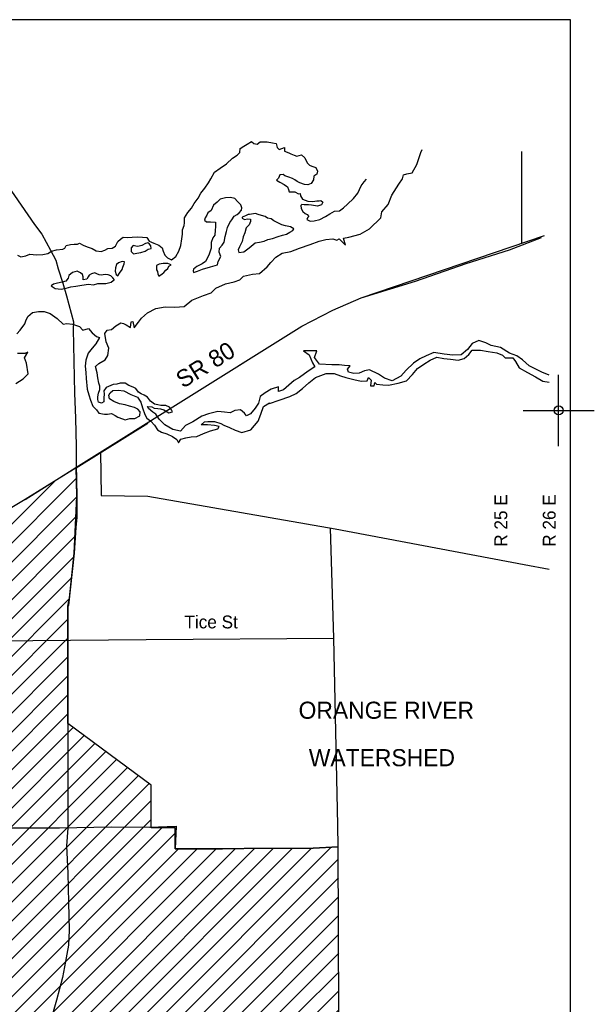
# Model space of a CAD drawing. Extents: x 206031 to 253844, y 803235 to 867644.
# Tile 3 of 3: x 237469 to 253589, y 840016 to 867644. Entities that reach past the tile are written whole.
import ezdxf
from ezdxf.enums import TextEntityAlignment as Align

# ---------------------------------------------------------------- set-up
doc = ezdxf.new("R2010")
doc.units = 0
doc.header["$LTSCALE"] = 800
doc.header["$PDMODE"] = 34
doc.header["$PDSIZE"] = 250
doc.layers.get('0').update_dxf_attribs({"linetype": 'CONTINUOUS'})
for name, color, linetype in [('BORDER', 1, 'CONTINUOUS'), ('MAJROADS', 9, 'CONTINUOUS'), ('TEXT', 7, 'CONTINUOUS'), ('WATER', 4, 'CONTINUOUS'), ('WSFILL', 13, 'CONTINUOUS'), ('WSHEDS', 3, 'CONTINUOUS')]:
    doc.layers.add(name, color=color, linetype=linetype)

# ---------------------------------------------------------------- blocks, each defined once
blk = doc.blocks.new('TICK')
at = {"color": 0}
for points in [[(500, 0), (500, 1000)], [(0, 500), (1000, 500)]]:
    blk.add_lwpolyline(points, dxfattribs=at)
blk.add_point((500, 500), dxfattribs=at)
blk = doc.blocks.new('*X')
at = {"color": 0}
for p, q in [((224701.826411, 840945.386215), (238450.914611, 854694.474415)), ((225232.156497, 840945.386215), (239062.171478, 854775.401196)), ((225762.486583, 840945.386215), (239071.382084, 854254.281717)), ((224171.496325, 840945.386215), (237092.281576, 853866.171466)), ((226292.816669, 840945.386215), (239043.862816, 853696.432363)), ((219553.114685, 836857.334661), (235775.309511, 853079.529487)), ((226823.146755, 840945.386215), (239016.343548, 853138.583009)), ((227353.476841, 840945.386215), (238983.407401, 852575.316775)), ((219022.784599, 836857.334661), (234419.921414, 852254.471475)), ((227883.806926, 840945.386215), (238922.745269, 851984.324558)), ((218492.454513, 836857.334661), (233052.054796, 851416.934944)), ((228414.137012, 840945.386215), (238858.591662, 851389.840865)), ((228944.467098, 840945.386215), (238817.626658, 850818.545775)), ((217962.124427, 836857.334661), (231674.073394, 850569.283627)), ((229474.797184, 840945.386215), (238817.147042, 850287.736073)), ((217067.798073, 836493.338393), (230289.67541, 849715.215729)), ((230005.12727, 840945.386215), (238821.408131, 849761.667077)), ((230535.457356, 840945.386215), (238820.838199, 849230.767058)), ((217053.309014, 837009.17942), (228900.905598, 848856.776003)), ((231065.787442, 840945.386215), (238820.268266, 848699.867039)), ((216571.13417, 837057.334661), (227512.135786, 847998.336277)), ((231596.117528, 840945.386215), (238819.698333, 848168.967021)), ((232126.447614, 840945.386215), (238968.308181, 847787.246782)), ((232656.777699, 840945.386215), (239273.378335, 847561.986851)), ((218739.823308, 839756.353885), (226123.365973, 847139.89655)), ((233187.107785, 840945.386215), (239578.44849, 847336.726919)), ((233670.608581, 840898.556925), (239883.518644, 847111.466988)), ((233670.608581, 840368.226839), (240188.588798, 846886.207056)), ((233670.608581, 839837.896753), (240493.658953, 846660.947125)), ((218741.345898, 840288.206561), (224737.434313, 846284.294976)), ((231065.434098, 836702.392184), (240798.729107, 846435.687194)), ((231595.764184, 836702.392184), (241103.799262, 846210.427262)), ((232032.133215, 836608.43113), (241159.516621, 845735.814535)), ((218742.868487, 840820.059236), (223355.445057, 845432.635806)), ((232032.133215, 836078.101044), (241159.516621, 845205.484449)), ((234709.542955, 838225.180698), (241453.648529, 844969.286271)), ((235108.344556, 838093.652213), (241830.390748, 844815.698405)), ((218744.391077, 841351.911912), (221835.315439, 844442.836274)), ((235507.146157, 837962.123728), (241928.686834, 844383.664405)), ((235905.947758, 837830.595243), (242460.849124, 844385.496609)), ((236303.100811, 837697.41821), (242993.011415, 844387.328814)), ((236698.767414, 837562.754727), (243525.173705, 844389.161018)), ((237094.434016, 837428.091244), (244057.335996, 844390.993223)), ((237490.100619, 837293.42776), (244589.498286, 844392.825428)), ((237879.205477, 837152.202532), (245121.660577, 844394.657632)), ((238262.890494, 837005.557464), (245653.822867, 844396.489837)), ((238646.575512, 836858.912396), (246210.847868, 844423.184752)), ((239030.26053, 836712.267328), (246407.437234, 844089.444032)), ((218745.913666, 841883.764587), (220498.998111, 843636.849032)), ((239416.014151, 836567.690863), (246409.628485, 843561.305197)), ((239801.957573, 836423.304199), (246411.819735, 843033.166361)), ((218747.436256, 842415.617262), (219157.095342, 842825.276349)), ((240187.900994, 836278.917534), (246414.010985, 842505.027525)), ((244188.698035, 839749.384489), (246416.202236, 841976.88869)), ((244722.659346, 839753.015714), (246418.393486, 841448.749854)), ((220081.209907, 836855.099797), (224091.82952, 840865.71941)), ((245256.620657, 839756.646939), (246420.584736, 840920.611019)), ((220160.186629, 836403.746433), (224091.82952, 840335.389324)), ((245790.581968, 839760.278165), (246422.775987, 840392.472183)), ((220160.186629, 835873.416347), (224091.82952, 839805.059238)), ((220196.959952, 835379.859585), (224584.052259, 839766.951891)), ((220678.134571, 835330.704118), (225112.066622, 839764.636168)), ((220710.186629, 834832.42609), (225640.080985, 839762.320445)), ((220965.425286, 834557.334661), (226168.095347, 839760.004722)), ((221495.755372, 834557.334661), (226696.10971, 839757.688999)), ((221715.295505, 834246.544708), (227224.124073, 839755.373276)), ((221723.872272, 833724.791389), (227752.138436, 839753.057553)), ((221732.449039, 833203.03807), (228280.152799, 839750.74183)), ((225762.133239, 836702.392184), (228808.167161, 839748.426107)), ((226292.463325, 836702.392184), (229336.181524, 839746.110383)), ((226822.793411, 836702.392184), (229864.195887, 839743.79466)), ((227353.123497, 836702.392184), (230392.21025, 839741.478937)), ((227883.453583, 836702.392184), (230920.224613, 839739.163214)), ((228413.783669, 836702.392184), (231448.238975, 839736.847491)), ((228944.113755, 836702.392184), (231976.253338, 839734.531768)), ((229474.443841, 836702.392184), (232504.267701, 839732.216045)), ((230004.773926, 836702.392184), (233032.282064, 839729.900322)), ((230535.104012, 836702.392184), (233560.296426, 839727.584599)), ((246324.543279, 839763.90939), (246424.967237, 839864.333348)), ((240573.844415, 836134.53087), (243770.888178, 839331.574632)), ((215467.798073, 837544.988822), (216816.109104, 838893.299852)), ((215521.721709, 837068.582372), (217346.439189, 838893.299852)), ((215561.806637, 838169.327471), (216285.779018, 838893.299852)), ((216040.804084, 837057.334661), (217876.769275, 838893.299852)), ((240959.877732, 835990.234101), (243770.888178, 838801.244547)), ((241346.480686, 835846.506968), (243770.888178, 838270.914461)), ((232032.133215, 835547.770958), (234671.615564, 838187.253307)), ((241733.083639, 835702.779836), (243770.888178, 837740.584375)), ((230119.070219, 833104.377876), (234680.60421, 837665.911867)), ((230658.263761, 833113.241332), (234689.592855, 837144.570426)), ((242119.686593, 835559.052704), (243770.888178, 837210.254289)), ((222031.167099, 832971.426044), (225729.243879, 836669.502825)), ((230826.158981, 832750.806466), (234698.581501, 836623.228986)), ((242506.289546, 835415.325571), (243770.888178, 836679.924203)), ((217162.276957, 836057.487191), (217567.798073, 836463.008307)), ((222570.36064, 832980.2895), (225711.565189, 836121.494049)), ((230829.243686, 832223.561085), (234707.570146, 836101.887546)), ((242892.8925, 835271.598439), (243770.888178, 836149.594117)), ((223109.554182, 832989.152955), (225693.886499, 835573.485273)), ((231143.911761, 832007.899074), (234716.558792, 835580.546105)), ((243270.461626, 835118.837479), (243770.888178, 835619.264031)), ((223648.747723, 832998.016411), (226050.818398, 835400.087086)), ((224187.941264, 833006.879866), (226581.148484, 835400.087086)), ((224727.134806, 833015.743322), (227111.47857, 835400.087086)), ((225266.328347, 833024.606777), (227641.808656, 835400.087086)), ((225805.521889, 833033.470232), (228172.138742, 835400.087086)), ((226344.71543, 833042.333688), (228702.468828, 835400.087086)), ((226883.908971, 833051.197143), (229232.798914, 835400.087086)), ((227423.102513, 833060.060599), (229763.129, 835400.087086)), ((227962.296054, 833068.924054), (230293.459086, 835400.087086)), ((228501.489595, 833077.78751), (230823.789171, 835400.087086)), ((229040.683137, 833086.650965), (231354.119257, 835400.087086)), ((229579.876678, 833095.514421), (231884.449343, 835400.087086)), ((243665.627953, 834983.67372), (243770.888178, 835088.933945)), ((232418.266425, 832751.923653), (233980.434893, 834314.092121)), ((233169.807003, 832973.134144), (233783.532584, 833586.859726)), ((231795.063756, 832128.720983), (232013.784743, 832347.44197))]:
    blk.add_line(p, q, dxfattribs=at)

msp = doc.modelspace()

# ---------------------------------------------------------------- linework, layer by layer
at = {"layer": 'BORDER', "color": 0}
msp.add_lwpolyline([(206123.154351, 804044.086936), (252923.154351, 804044.086936), (252923.154351, 867644.086936), (206123.154351, 867644.086936)], close=True, dxfattribs=at)
at = {"layer": 'MAJROADS', "color": 0}
for points in [[(236460.472771, 863946.841566), (237880.95052, 861895.260251), (238085.505198, 861629.571304), (238330.21446, 861177.22621), (238481.138345, 860897.457264), (238547.191727, 860651.831958), (238676.948123, 860246.438508), (238782.970111, 859892.506364), (238974.577503, 859166.437066), (238973.021015, 858956.97357), (239009.968716, 857163.59249), (239038.253075, 856459.546107), (239057.536299, 855671.776585), (239053.800727, 855169.064195), (239072.274578, 854272.373655), (239076.294951, 853685.813608), (239040.601708, 853392.813752), (238993.35469, 852672.570625), (238838.6033, 851217.453444), (238814.875784, 851183.295563), (238817.212164, 850873.505273), (238817.860321, 850787.563451), (238819.036047, 850631.668982), (238820.875005, 850387.834044), (238821.930144, 850247.928752), (238816.24839, 844955.298947), (238778.809743, 844465.807441), (238814.892203, 843691.992458), (238836.476971, 842868.36093), (238856.572518, 842094.708873), (238834.269698, 841671.23896), (238726.202664, 841068.771633), (238667.193602, 840769.587248), (238496.769963, 840127.783975), (237632.557235, 837104.758044)], [(251546.243144, 863946.841566), (251551.19233, 861385.587029)], [(239045.797579, 855074.923763), (245386.147427, 859048.656405), (246253.47251, 859493.602365), (247052.851865, 859838.563864), (252194.444453, 861584.367753)], [(239735.781268, 855507.362157), (239750.000325, 854292.393216), (241065.389327, 854274.114647), (246320.576616, 853354.754142), (251625.468447, 852359.607217), (252323.154351, 852227.662765)], [(237622.040074, 854182.602075), (239045.797579, 855074.923763)], [(237622.040074, 854182.602075), (235585.281286, 852966.023526), (233565.155058, 851732.563378), (231115.668736, 850225.786652), (225315.896421, 846640.775721), (223287.267135, 845390.620753), (221561.199176, 844263.902539), (220849.33327, 843848.729096)], [(232549.722996, 844912.68761), (232558.102119, 844912.625778), (233228.555639, 844924.437465), (234552.642602, 844939.805378), (235885.232352, 844971.869706), (238583.433688, 844968.718048), (240033.331163, 844999.916728), (241114.176224, 844983.561276), (241860.165517, 845011.574721), (241830.390748, 844383.325977), (243162.733169, 844381.873812), (243757.712749, 844385.862863), (245701.854829, 844396.655208), (246406.010338, 844433.356936), (246395.339131, 845043.21647), (246281.332992, 850288.778823), (246188.034707, 853377.941479)], [(231094.749945, 850212.856129), (235707.197596, 850203.651017), (241019.422775, 850250.267831), (246281.332992, 850288.778823)]]:
    msp.add_lwpolyline(points, dxfattribs=at)
at = {"layer": 'WATER', "color": 0}
for points in [[(237409.15429, 861032.941813), (237500.990604, 860990.463457), (237643.513152, 861014.644333), (237752.706084, 861064.168326), (237936.821471, 861046.202916), (238121.102892, 861053.359243), (238255.306872, 861085.969377), (238364.610494, 861152.241195), (238498.814474, 861184.851328), (238674.832672, 861208.810825), (238733.616095, 861233.54515), (238775.98376, 861308.633639), (238893.384571, 861332.980549), (238993.982211, 861349.064237), (239086.095249, 861348.455444), (239144.878671, 861373.189768), (239253.352121, 861313.852898), (239361.936261, 861271.263853), (239503.960705, 861220.079516), (239612.434155, 861160.742646), (239754.679979, 861143.053959), (239855.388309, 861175.885472), (239939.459503, 861225.5755), (240065.123537, 861233.11924), (240157.623988, 861291.127835), (240225.500805, 861424.667678), (240292.879519, 861482.842308), (240368.632146, 861540.961592), (240494.18549, 861531.757508), (240619.849523, 861539.301249), (240770.635294, 861546.678955), (240912.936463, 861537.364181), (241038.489806, 861528.160097), (241096.443057, 861427.285732), (241230.093589, 861376.15674), (241372.062689, 861316.598491), (241463.677624, 861240.624485), (241496.564481, 861148.290068), (241537.714562, 861039.152481), (241612.581672, 860963.289164), (241729.429034, 860903.896949), (241847.272603, 860995.23516), (241932.007935, 861145.412139), (241991.732218, 861312.502976), (242018.071541, 861496.563018), (242035.649538, 861622.061017), (242036.47971, 861747.669706), (242087.498013, 861864.572413), (242096.370028, 861939.882281), (242088.936977, 862082.294139), (242182.046222, 862232.415773), (242291.737257, 862357.304979), (242367.932642, 862482.415564), (242477.845056, 862640.80042), (242554.095786, 862774.284918), (242663.897511, 862915.92195), (242765.380668, 863065.988238), (242833.146795, 863182.780256), (242934.851331, 863366.342195), (243094.730497, 863482.525419), (243271.357488, 863598.597955), (243439.88729, 863756.595397), (243574.423339, 863839.449006), (243641.912743, 863914.371461), (243651.061482, 864031.550892), (243760.365104, 864097.82271), (243852.865556, 864155.831306), (243970.54309, 864222.047779), (244037.202322, 864171.361545), (244129.20467, 864154.004927), (244213.386554, 864220.44278), (244414.360456, 864219.114505), (244556.49559, 864184.677993), (244665.245764, 864167.210686), (244689.648019, 864058.183788), (244747.877994, 863999.178987), (244823.464586, 864032.176534), (244898.995833, 864056.800169), (244898.331696, 863956.313218), (245015.234403, 863905.294915), (245073.685756, 863879.785764), (245165.577415, 863845.681321), (245240.721249, 863811.687568), (245374.980574, 863852.671614), (245466.540164, 863768.323696), (245532.590603, 863625.524424), (245599.19449, 863566.464277), (245665.964412, 863532.525869), (245774.603896, 863498.310736), (245824.127889, 863389.117804), (245806.881961, 863313.863281), (245722.755422, 863255.799341), (245713.662027, 863146.993822), (245646.006589, 863046.94963), (245553.616827, 863005.68886), (245461.614478, 863023.045478), (245327.908601, 863065.800557), (245252.764767, 863099.79431), (245186.105535, 863150.480544), (245119.335614, 863184.418953), (245019.125387, 863226.952653), (244910.485903, 863261.167786), (244860.519152, 863303.369417), (244768.295424, 863287.230385), (244725.817068, 863195.394071), (244675.186179, 863137.108751), (244766.967149, 863086.256483), (244883.759166, 863018.490356), (244983.803359, 862950.834918), (245008.482338, 862883.677583), (245024.787405, 862816.575593), (245183.891744, 862815.524042), (245292.365193, 862756.187172), (245334.290101, 862764.28436), (245350.595168, 862697.18237), (245400.22985, 862604.737263), (245475.429029, 862579.117422), (245550.628208, 862553.497582), (245692.929377, 862544.182808), (245801.900929, 862560.21115), (245868.89223, 862559.768392), (245919.19105, 862567.810236), (245977.531714, 862525.553259), (245935.164048, 862450.46477), (245826.026461, 862409.31469), (245658.714244, 862435.543323), (245566.711895, 862452.899941), (245449.421775, 862445.300856), (245382.485819, 862454.117527), (245357.198047, 862429.161823), (245365.018512, 862345.367353), (245414.708539, 862261.296159), (245472.938514, 862202.291357), (245531.389867, 862176.782206), (245581.301274, 862126.206662), (245547.528899, 862084.558478), (245522.075093, 862034.481037), (245613.911407, 861992.002682), (245731.201528, 861999.601767), (245890.582591, 862040.419779), (246050.240377, 862123.107353), (246167.973256, 862197.697739), (246302.45396, 862272.177436), (246436.491906, 862279.665832), (246554.28013, 862362.63013), (246663.860475, 862470.771511), (246832.390278, 862628.768954), (246958.995172, 862778.669208), (247052.436485, 862979.034317), (247136.950438, 863095.715645), (247201.979443, 863169.754702)], [(252323.154351, 857665.367439), (252117.00917, 857757.683468), (251757.890951, 857927.144831), (251574.656235, 858104.00386), (251416.169469, 858213.737986), (251207.257731, 858290.258063), (250956.898111, 858442.369143), (250697.654309, 858502.421556), (250547.354921, 858578.616457), (250346.769922, 858646.716887), (250162.04869, 858555.633746), (250035.521725, 858388.866694), (249850.475317, 858239.171203), (249615.979464, 858232.098712), (249381.669426, 858258.518992), (249088.839945, 858302.010834), (248870.625941, 858211.113507), (248694.324355, 858128.357105), (248517.790501, 858003.734739), (248307.392247, 857812.312645), (248164.118896, 857645.638501), (247920.553046, 857513.014571), (247703.221661, 857581.207908), (247536.408156, 857699.361681), (247285.862722, 857817.979989), (247143.379083, 857793.650123), (246992.289983, 857727.500746), (246841.526058, 857719.963718), (246690.994402, 857754.292655), (246666.33936, 857838.163944), (246742.209085, 857929.850983), (246583.164875, 857939.106795), (246432.540311, 857956.689346), (246223.210491, 857957.850687), (245880.002492, 857976.501672), (245738.726647, 858169.874819), (245806.73417, 858353.713432), (245429.940493, 858355.803846), (245588.380806, 858237.696527), (245679.231679, 858011.109331), (245745.613324, 857901.886195), (245560.706277, 857777.310282), (245316.908158, 857602.820388), (245165.726151, 857519.924626), (245022.638615, 857386.743252), (244871.177886, 857253.608333), (244728.601339, 857212.53208), (244729.344598, 857346.503166), (244519.596694, 857272.305771), (244359.948587, 857172.710076), (244217.046865, 857073.021474), (244165.739274, 856880.716761), (244072.890895, 856747.256666), (243946.36393, 856580.489614), (243828.860508, 856530.900808), (243779.039434, 856606.538265), (243662.325724, 856699.293737), (243503.0957, 856675.056778), (243368.752985, 856608.814493), (243209.801682, 856634.816691), (243025.684347, 856652.585057), (242765.743741, 856587.039577), (242581.161869, 856521.076014), (242329.083465, 856363.37896), (242119.149747, 856255.688794), (241984.296043, 856097.341389), (241766.871751, 856148.78834), (241541.492349, 856275.640481), (241383.284305, 856435.613764), (241291.968895, 856578.469032), (241200.142496, 856629.219179), (241083.521694, 856738.721037), (241050.307644, 856789.146008), (241172.168418, 856777.682594), (241238.938984, 856743.721347), (241347.757933, 856734.597474), (241423.076407, 856725.703987), (241515.029926, 856699.94507), (241556.675135, 856666.156612), (241648.455865, 856615.272337), (241757.5052, 856639.64894), (241724.4079, 856698.505158), (241674.675554, 856774.226808), (241566.08699, 856816.851156), (241432.085087, 856817.772699), (241348.449091, 856835.098901), (241248.062857, 856852.540297), (241139.762275, 856937.04024), (241056.817436, 857054.867869), (240965.036706, 857105.752144), (240873.19838, 857148.261299), (240798.110292, 857190.655262), (240723.425379, 857291.675057), (240648.337291, 857334.06902), (240531.373608, 857376.750965), (240431.332952, 857444.443074), (240364.332001, 857444.903845), (240288.95593, 857445.422213), (240196.656832, 857420.930418), (240087.665093, 857404.928934), (239894.461393, 857322.502462), (239826.826881, 857230.836926), (239842.943558, 857138.595424), (239833.877282, 857038.151594), (239833.531703, 856987.90088), (239824.695813, 856920.957525), (239765.781998, 856879.485105), (239682.261194, 856913.561546), (239657.654205, 856989.110405), (239658.172573, 857064.486476), (239675.613969, 857164.87271), (239718.180721, 857265.086155), (239718.814282, 857357.212464), (239685.947367, 857449.569158), (239664.77073, 857592.310631), (239640.440864, 857734.79427), (239591.177233, 857910.910042), (239692.120084, 857994.084526), (239868.56103, 858101.960507), (239944.570117, 858218.767123), (239970.851036, 858427.957583), (239896.467827, 858604.212715), (239855.902565, 858838.894383), (239923.399098, 858930.627875), (240040.763158, 858955.097102), (240166.918494, 859054.878612), (240309.727309, 859137.820828), (240384.993137, 859120.65636), (240451.746411, 859078.418766), (240576.972675, 859010.736419), (240594.60168, 859169.734176), (240644.88729, 859177.828647), (240677.404535, 859001.805783), (240803.885047, 859160.199642), (240888.220872, 859268.586612), (241056.520894, 859418.37501), (241291.667098, 859542.672201), (241551.514798, 859591.471295), (241819.364061, 859573.238393), (242087.445592, 859596.871455), (242297.75094, 859771.547163), (242625.048718, 859903.706557), (242843.169815, 859977.857497), (242969.510965, 860111.131778), (243246.523133, 860235.1967), (243489.670901, 860292.461895), (243649.040286, 860341.818433), (243750.122498, 860450.112496), (244001.643458, 860507.331236), (244194.3198, 860523.009188), (244413.044794, 860706.011636), (244514.219913, 860831.052085), (244657.400356, 860980.979844), (244833.841303, 861088.855824), (245076.942617, 861137.747825), (245320.276199, 861228.505791), (245622.315038, 861335.684967), (245874.021813, 861426.396479), (246058.510777, 861475.613655), (246251.233573, 861499.6648), (246368.226005, 861457.148485), (246435.443815, 861498.64282), (246610.305338, 861321.830244), (246552.761422, 861514.738855), (246703.618254, 861539.022268), (247022.310572, 861629.362151), (247282.715715, 861778.639559), (247602.615827, 862086.682455), (247628.664478, 862254.006951), (247805.616415, 862453.988052), (247907.581246, 862721.372779), (248101.883465, 863030.11248), (248211.571138, 863180.226054), (248237.294614, 863288.9382), (248329.585549, 863321.919981), (248480.442381, 863346.203394), (248607.340975, 863579.955988), (248726.423821, 863914.233351), (248759.195601, 863999.413729)], [(237385.671319, 858827.478628), (237478.380338, 858935.819145), (237613.326949, 859110.912936), (237638.911064, 859194.505504), (237698.220219, 859319.77822), (237824.422008, 859427.932923), (237992.025226, 859452.123428), (238151.162343, 859459.614002), (238326.674217, 859400.026126), (238518.467941, 859256.613414), (238685.095632, 859104.96687), (238794.040046, 859121.109359), (238953.037802, 859103.480354), (239032.450282, 859075.363792)], [(239032.450282, 859075.363792), (239145.249608, 859035.426377), (239236.797286, 858934.437073), (239396.120218, 858975.420418), (239504.321373, 858857.591821), (239620.988629, 858756.463156), (239704.534743, 858722.505849), (239603.080903, 858547.226243), (239501.952238, 858430.558987), (239392.311019, 858288.818606), (239324.210589, 858088.233608), (239306.535131, 857920.862658), (239322.30599, 857744.932702), (239338.123303, 857577.375938), (239361.57055, 857275.801635), (239410.927088, 857116.432249), (239455.859617, 856964.313399), (239522.327584, 856797.404213), (239622.137854, 856696.211628), (239688.505245, 856603.624549), (239847.459715, 856577.404859), (239931.210904, 856576.828895), (240040.202643, 856592.830379), (240148.676015, 856533.455793), (240223.764103, 856491.06183), (240349.045308, 856439.94717), (240424.248589, 856414.303445), (240558.538474, 856455.257496), (240700.915496, 856454.278357), (240835.435767, 856528.732884), (240844.55964, 856637.551834), (240786.452175, 856713.331079), (240686.296327, 856764.27295), (240552.52481, 856798.694969), (240427.186008, 856841.434511), (240268.231537, 856867.6542), (240109.507453, 856927.374365), (239984.399037, 857003.614382), (239968.339956, 857104.231002), (240010.676323, 857170.943971), (240078.138046, 857237.484151), (240228.947783, 857244.822534), (240387.95985, 857226.977964), (240588.271547, 857125.094222), (240772.063392, 857056.826149), (240863.210561, 856913.815566), (240912.366942, 856754.342727), (240978.100771, 856569.629339), (241035.97785, 856460.349618), (241144.278432, 856375.849675), (241252.406224, 856266.224375), (241335.23587, 856131.646507), (241443.709241, 856072.271921), (241597.785367, 856022.006036), (241757.383671, 855947.878166), (241874.143834, 855863.495887), (241923.872001, 855771.112044), (241991.414987, 855871.218729), (242125.618341, 855912.341434), (242276.475173, 855936.624847), (242435.61229, 855944.115421), (242628.706715, 856035.152108), (242821.708233, 856109.44241), (243031.363229, 856166.893419), (243065.181176, 856225.319954), (242931.395905, 856259.555984), (242738.905377, 856277.370803), (242563.068328, 856278.34633), (242655.637985, 856361.567268), (242747.78956, 856369.429471), (242931.999802, 856368.407491), (243115.931323, 856317.146354), (243199.384529, 856266.44266), (243358.103564, 856198.574498), (243516.776145, 856122.333144), (243700.661212, 856062.698814), (243952.275079, 856136.66394), (244162.952056, 856378.325191), (244231.052486, 856578.91019), (244307.572562, 856787.821928), (244473.847542, 856891.13213), (244475.547409, 856878.997976), (244744.000569, 856969.616581), (245045.992955, 857068.422564), (245222.340994, 857159.552159), (245398.921302, 857292.547717), (245575.687424, 857459.036047), (245769.060571, 857600.311892), (246062.772671, 857715.910714), (246288.848878, 857714.656466), (246472.733944, 857655.022136), (246614.799501, 857603.993267), (246840.550532, 857544.126669), (247049.648084, 857501.099364), (247217.158394, 857508.543484), (247251.162156, 857600.46279), (247326.149262, 857533.059165), (247308.520257, 857374.061409), (247408.998571, 857373.503965), (247434.62914, 857465.469725), (247476.216382, 857414.9983), (247651.960524, 857397.276388), (247819.377927, 857387.974122), (248087.645273, 857445.099955), (248322.466302, 857510.784796), (248490.905685, 857685.692773), (248625.805843, 857852.413371), (248810.71289, 857976.989284), (248987.20029, 858093.238457), (249171.875069, 858175.948405), (249364.272689, 858141.3872), (249556.716763, 858115.199188), (249774.280416, 858088.871815), (249942.022994, 858138.181899), (250068.224784, 858246.336601), (250161.02671, 858371.423503), (250395.476109, 858370.122801), (250612.993308, 858335.422235), (250855.583632, 858292.209116), (251014.34912, 858232.714147), (251089.289773, 858156.937328), (251306.992786, 858155.729534), (251381.794078, 858054.833137), (251481.296866, 857878.438644), (251715.003007, 857743.166857), (251940.428862, 857624.687909), (252149.061878, 857497.928675), (252323.154351, 857473.7326)], [(237361.213629, 857437.621526), (237562.913516, 857570.477724), (237706.001052, 857703.659097), (237657.434226, 858005.372761), (237608.031234, 858156.368954), (237692.645782, 858314.995081), (237617.054778, 858273.5472), (237407.724958, 858274.708541)]]:
    msp.add_lwpolyline(points, dxfattribs=at)
for points in [[(242438.871543, 860722.214458), (242388.332847, 860680.684442), (242346.226867, 860647.471948), (242337.506169, 860597.278831), (242345.535709, 860546.970521), (242454.700238, 860588.097362), (242597.480435, 860645.744055), (242824.069418, 860711.189902), (243017.100328, 860768.491017), (243034.484127, 860860.502132), (243110.839337, 861002.360786), (243061.394974, 861119.95803), (243070.576443, 861237.152098), (243146.528478, 861320.38492), (243205.730275, 861403.732934), (243231.949964, 861562.687405), (243274.747102, 861696.401325), (243300.678809, 861813.480201), (243360.283781, 861955.454048), (243419.427982, 862030.426943), (243487.120091, 862130.467599), (243571.216859, 862180.142348), (243621.755554, 862221.672364), (243689.274874, 862296.587663), (243698.110764, 862363.531018), (243673.561372, 862447.454997), (243582.068625, 862540.214866), (243507.268519, 862624.484423), (243381.814524, 862650.473727), (243239.379906, 862643.077747), (243096.772498, 862610.556411), (243004.070225, 862527.438783), (242902.935237, 862436.003632), (242843.330265, 862294.029785), (242750.743185, 862227.662394), (242716.781938, 862160.891829), (242674.387975, 862085.80374), (242657.176966, 862018.917982), (242707.139697, 861976.696808), (242824.333766, 861967.515339), (242958.335669, 861966.593796), (242957.414126, 861832.591893), (242948.405446, 861740.523181), (242947.426306, 861598.146159), (242888.282106, 861523.173264), (242837.109849, 861389.51694), (242836.015516, 861230.38968), (242784.612874, 861063.23288), (242733.671003, 860963.077031), (242682.729132, 860862.921183), (242590.142052, 860796.553792), (242497.670165, 860746.93664)], [(243914.596735, 862177.780894), (243881.096259, 862178.011279), (243805.489803, 862145.029172), (243713.075512, 862103.787138), (243712.902723, 862078.661781), (243779.615692, 862036.325415), (243863.482075, 862052.499688), (243947.175668, 862043.548605), (243946.772492, 861984.922772), (243904.20574, 861884.709327), (243819.878587, 861801.534102), (243785.398971, 861659.387466), (243742.774623, 861550.798902), (243708.352604, 861417.027385), (243665.843448, 861325.189059), (243631.997394, 861275.168731), (243597.863357, 861183.272809), (243614.152824, 861116.156664), (243756.645038, 861131.927763), (243908.145933, 861239.767573), (244076.627451, 861380.992666), (244194.051906, 861405.311672), (244328.226598, 861429.515486), (244429.073604, 861479.075042), (244563.248296, 861503.278856), (244722.778731, 861560.810356), (244840.260782, 861593.504482), (244949.367714, 861626.256203), (245050.272316, 861684.190879), (245134.311488, 861725.490509), (245159.782423, 861775.568433), (245068.05929, 861834.827827), (244925.855058, 861860.932323), (244825.52642, 861886.748837), (244733.74569, 861937.633112), (244600.146962, 861997.180487), (244525.174067, 862056.324688), (244424.787833, 862073.766083), (244358.13246, 862124.477568), (244249.428703, 862150.351679), (244157.475184, 862176.110597), (244082.329499, 862210.12944)], [(241061.469441, 861384.977149), (240994.295701, 861360.312563), (240893.448695, 861310.753007), (240784.341763, 861278.001285), (240725.773527, 861286.779579), (240650.570246, 861312.423304), (240591.483642, 861245.825528), (240599.110007, 861136.891385), (240657.332664, 861077.862377), (240757.949284, 861093.921458), (240866.941023, 861109.922942), (240992.85579, 861150.93459), (241076.952558, 861200.609339), (241152.501417, 861225.216328), (241144.644666, 861300.649995), (241111.432173, 861342.755975)], [(240225.881865, 860452.665876), (240268.333424, 860536.129083), (240344.400652, 860636.112142), (240361.611661, 860702.997901), (240404.120817, 860794.836227), (240412.899111, 860853.404463), (240345.955756, 860862.240353), (240245.166346, 860821.055916), (240186.194935, 860771.208378), (240160.436017, 860679.254859), (240151.427338, 860587.186147), (240175.919134, 860494.887049)], [(241718.899297, 860769.043347), (241627.003374, 860803.177384), (241493.001471, 860804.098927), (241383.952136, 860779.722324), (241308.34568, 860746.740216), (241307.539329, 860629.488551), (241332.319108, 860579.065048), (241348.608574, 860511.948904), (241373.273159, 860444.775163), (241465.860239, 860511.142553), (241508.023816, 860552.730166), (241567.11042, 860619.327942), (241626.024235, 860660.800362), (241651.610363, 860727.628524)], [(240124.631684, 860344.480487), (240083.159264, 860403.394302), (240024.87901, 860454.048191), (239949.733326, 860488.067034), (239866.039733, 860497.018118), (239756.990397, 860472.641515), (239698.422161, 860481.419809), (239631.651596, 860515.381056), (239573.198552, 860540.909588), (239480.899455, 860516.417792), (239421.98564, 860474.945373), (239388.197182, 860433.300164), (239354.235935, 860366.529598), (239253.561718, 860342.095399), (239245.762564, 860425.904184), (239229.473097, 860493.020329), (239171.192843, 860543.674217), (239079.354517, 860586.183373), (238953.497348, 860553.546844), (238843.98724, 860462.169289), (238826.718635, 860386.908412), (238767.516838, 860303.560398), (238658.467502, 860279.183795), (238532.667929, 860254.922385), (238415.185878, 860222.228259), (238356.214467, 860172.380721), (238464.630241, 860104.631015), (238632.017427, 860086.728849), (238774.567238, 860110.875066), (238900.482005, 860151.886714), (239042.974219, 860167.657812), (239210.649387, 860191.63124), (239403.507509, 860223.806997), (239537.394219, 860206.135216), (239663.251389, 860238.771745), (239780.56065, 860246.340514), (239889.437196, 860245.59176), (240032.044604, 860278.113096), (240091.016015, 860327.960635)]]:
    msp.add_lwpolyline(points, close=True, dxfattribs=at)
at = {"layer": 'WSHEDS', "color": 0}
for points in [[(241840.198532, 856824.183286), (245386.147427, 859048.656405), (246253.47251, 859493.602365), (247052.851865, 859838.563864), (248574.16737, 860302.852322), (249995.200856, 860801.559982), (251205.652101, 861184.784544), (252105.901713, 861529.826788)], [(239051.70723, 855065.494527), (241064.50311, 856322.656073)], [(239051.70723, 855065.494527), (237622.040074, 854182.602075), (235585.281286, 852966.023526), (233565.155058, 851732.563378), (231115.668736, 850225.786652), (225315.896421, 846640.775721), (223287.267135, 845390.620753), (221561.199176, 844263.902539), (220849.33327, 843848.729096)]]:
    msp.add_lwpolyline(points, dxfattribs=at)
msp.add_lwpolyline([(243770.888178, 834948.740488), (243770.888178, 839746.543156), (246425.381051, 839764.595141), (246406.010338, 844433.356936), (245701.854829, 844396.655208), (241830.390748, 844383.325977), (241830.390748, 844969.286271), (241159.516621, 844969.286271), (241159.516621, 846169.286271), (238819.406579, 847897.193836), (238819.87376, 848332.379452, -0.007155), (238820.001185, 848451.078022), (238821.870139, 850192.032863, -0.033244), (238820.260944, 850469.254877), (238814.875784, 851183.295563), (238864.674949, 851418.582694), (238993.254224, 852671.248058, 0.006632), (238993.420042, 852673.895392), (239072.103605, 854268.907832, 0.017345), (239072.204897, 854275.842994), (239056.026927, 855081.334875, -0.001944)], format="xyb", dxfattribs=at)

# ---------------------------------------------------------------- block references
at = {"color": 0, "xscale": 2, "yscale": 2, "zscale": 2}
msp.add_blockref('TICK', (251589.014274, 855680.906795), dxfattribs=at)
at = {"layer": 'WSFILL', "color": 0}
msp.add_blockref('*X', (0, 0), dxfattribs=at)

# ---------------------------------------------------------------- texts
at = {"layer": 'MAJROADS', "color": 0}
msp.add_text('SR 80', height=480, rotation=32, dxfattribs=at).set_placement((242048.838307, 857285.743958))
msp.add_text('Tice St', height=360, dxfattribs=at).set_placement((242090.15045, 850564.390918))
at = {"layer": 'TEXT', "color": 0}
for s, p in [('R 25 E', (251146.778832, 852854.852008)), ('R 26 E', (252503.894471, 852854.852008))]:
    msp.add_text(s, height=360, rotation=90, dxfattribs=at).set_placement(p)
for s, p in [('ORANGE RIVER', (247753.46328, 848028.067835)), ('WATERSHED', (247630.260733, 846696.526278))]:
    msp.add_text(s, height=480, dxfattribs=at).set_placement(p, align=Align.CENTER)

doc.saveas('drawing.dxf')
